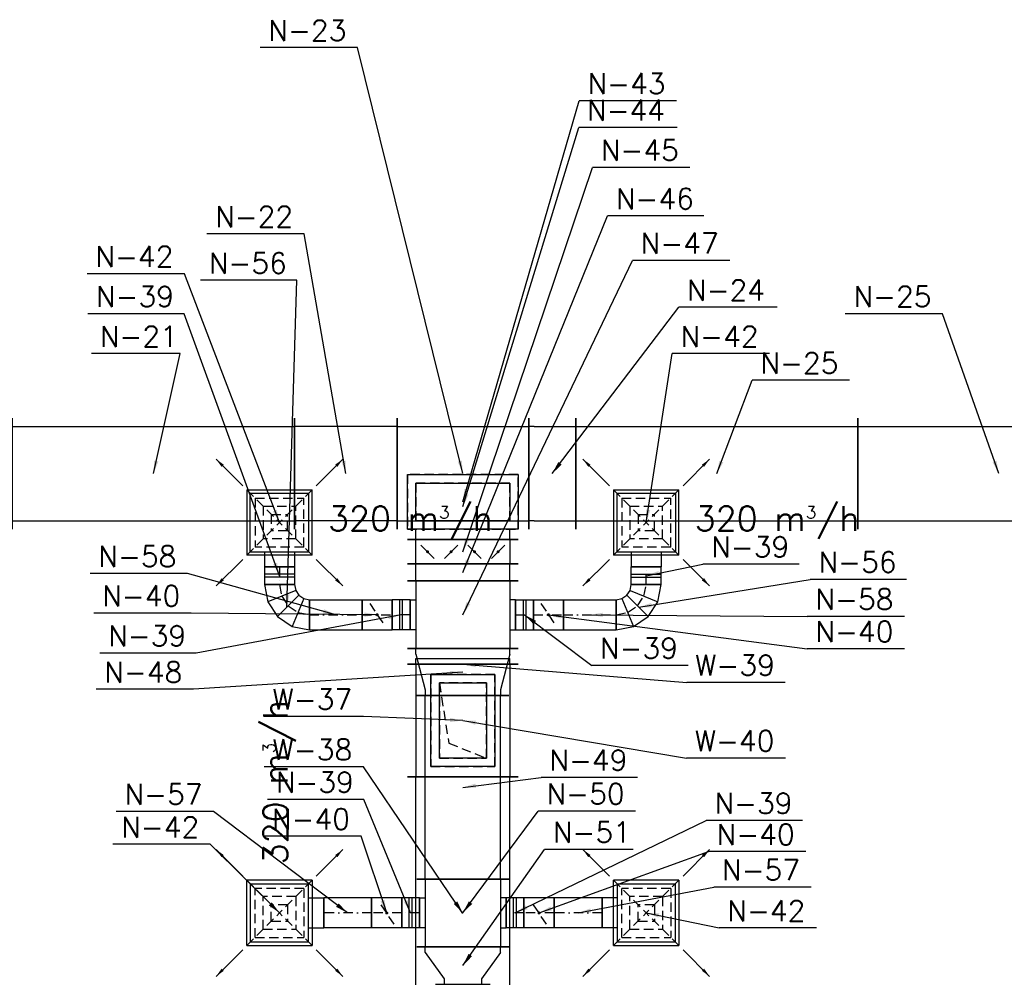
# Model space of a CAD drawing. Extents: x 109611 to 371611, y -232083 to 185490.
# Tile 16 of 24: x 316763 to 321999, y 8814 to 13903. Entities that reach past the tile are written whole.
import ezdxf

# ---------------------------------------------------------------- set-up
doc = ezdxf.new("R2010")
doc.units = 0
doc.header["$LTSCALE"] = 99.9
doc.header["$MEASUREMENT"] = 0
doc.linetypes.add('DASHDOT', pattern=[1, 0.5, -0.25, 0, -0.25])
doc.linetypes.add('DASHED', pattern=[0.75, 0.5, -0.25])
for name, color, linetype in [('FLUID-N', 7, 'Continuous'), ('FLUID-N-110-NUM', 7, 'Continuous'), ('FLUID-N-130-ARRGR', 7, 'Continuous'), ('FLUID-N-SYM', 7, 'Continuous'), ('FLUID-W', 7, 'Continuous'), ('FLUID-W-110-NUM', 7, 'Continuous')]:
    doc.layers.add(name, color=color, linetype=linetype)
doc.styles.add('FDBES', font='simplex.shx')
doc.dimstyles.new('FDBES', dxfattribs={"dimscale": 50, "dimtxt": 4, "dimasz": 2.5, "dimexe": 0.8, "dimexo": 2, "dimgap": 1, "dimtad": 1, "dimdsep": 46, "dimtxsty": 'FDBES', "dimcen": 2.5, "dimclrd": 4, "dimclre": 5, "dimadec": 0, "dimazin": 0, "dimtfac": 1, "dimtmove": 0, "dimatfit": 3, "dimfxl": 0, "dimarcsym": 0})

# ---------------------------------------------------------------- blocks, each defined once
blk = doc.blocks.new('*U104')
at = {"color": 14, "linetype": 'Continuous', "lineweight": -2}
for p, q in [((-725, -295), (-725, 295)), ((725, 295), (725, -295))]:
    blk.add_line(p, q, dxfattribs=at)
at = {"color": 0, "linetype": 'ByBlock', "lineweight": -2}
for p, q in [((-725, 250), (725, 250)), ((-725, -250), (725, -250))]:
    blk.add_line(p, q, dxfattribs=at)
blk = doc.blocks.new('*U103')
at = {"color": 30, "linetype": 'Continuous'}
for p, q in [((-245, -170), (-245, 170)), ((-245, 170), (245, 170)), ((245, 170), (245, -170)), ((245, -170), (-245, -170))]:
    blk.add_line(p, q, dxfattribs=at)
at = {"color": 0, "linetype": 'ByBlock', "lineweight": -2}
for p, q in [((-200, -125), (-200, 125)), ((-200, 125), (200, 125)), ((200, 125), (200, -125)), ((200, -125), (-200, -125))]:
    blk.add_line(p, q, dxfattribs=at)
at = {"color": 30, "linetype": 'DASHED'}
for p, q in [((120, -75), (200, 125)), ((-200, -125), (120, -75))]:
    blk.add_line(p, q, dxfattribs=at)
blk = doc.blocks.new('*U102')
at = {"color": 14, "linetype": 'Continuous', "lineweight": -2}
for p, q in [((-300, -295), (-300, 295)), ((300, 295), (300, -295))]:
    blk.add_line(p, q, dxfattribs=at)
at = {"color": 0, "linetype": 'ByBlock', "lineweight": -2}
for p, q in [((-300, 250), (300, 250)), ((-300, -250), (300, -250))]:
    blk.add_line(p, q, dxfattribs=at)
at = {"color": 30, "linetype": 'DASHED'}
for p, q in [((245, 170), (-245, 170)), ((-245, 170), (-245, -170)), ((245, -170), (245, 170)), ((200, 125), (-200, 125)), ((-200, 125), (-200, -125)), ((200, -125), (200, 125)), ((-200, -125), (200, -125)), ((-245, -170), (245, -170))]:
    blk.add_line(p, q, dxfattribs=at)
blk = doc.blocks.new('*U101')
at = {"color": 14, "linetype": 'Continuous', "lineweight": -2}
blk.add_line((0, -295), (0, 295), dxfattribs=at)
at = {"color": 0, "linetype": 'ByBlock', "lineweight": -2}
for p, q in [((0, 250), (30, 250)), ((30, 250), (30, -250)), ((0, -250), (30, -250))]:
    blk.add_line(p, q, dxfattribs=at)
blk = doc.blocks.new('*U368')
at = {"color": 30, "linetype": 'Continuous'}
for p, q in [((-173.5, 173.5), (173.5, 173.5)), ((-173.5, 173.5), (-173.5, -173.5)), ((173.5, -173.5), (173.5, 173.5)), ((173.5, -173.5), (-173.5, -173.5))]:
    blk.add_line(p, q, dxfattribs=at)
at = {"color": 30, "linetype": 'DASHED'}
for p, q in [((-173.5, 173.5), (0, 0)), ((173.5, 173.5), (0, 0)), ((-130.125, 130.125), (130.125, 130.125)), ((-130.125, 130.125), (-130.125, -130.125)), ((130.125, -130.125), (130.125, 130.125)), ((-86.75, 86.75), (86.75, 86.75)), ((-86.75, 86.75), (-86.75, -86.75)), ((86.75, -86.75), (86.75, 86.75)), ((-173.5, -173.5), (0, 0)), ((-43.375, 43.375), (43.375, 43.375)), ((-43.375, 43.375), (-43.375, -43.375)), ((173.5, -173.5), (0, 0)), ((43.375, -43.375), (43.375, 43.375)), ((43.375, -43.375), (-43.375, -43.375)), ((86.75, -86.75), (-86.75, -86.75)), ((130.125, -130.125), (-130.125, -130.125))]:
    blk.add_line(p, q, dxfattribs=at)
at = {"color": 0, "linetype": 'ByBlock', "lineweight": -2}
for p, q in [((-155, -155), (-155, 155)), ((155, 155), (-155, 155)), ((155, 155), (155, -155)), ((-155, -155), (155, -155)), ((-80, -155), (-80, -235)), ((80, -155), (80, -235))]:
    blk.add_line(p, q, dxfattribs=at)
at = {"color": 14, "linetype": 'Continuous', "lineweight": -2}
blk.add_line((80, -235), (-80, -235), dxfattribs=at)
blk = doc.blocks.new('*U369')
at = {"color": 14, "linetype": 'Continuous', "lineweight": -2}
for p, q in [((-47.5, -80), (-47.5, 80)), ((47.5, 80), (47.5, -80))]:
    blk.add_line(p, q, dxfattribs=at)
at = {"color": 0, "linetype": 'ByBlock', "lineweight": -2}
for p, q in [((-47.5, 80), (47.5, 80)), ((-47.5, -80), (47.5, -80))]:
    blk.add_line(p, q, dxfattribs=at)
at = {"color": 30, "linetype": 'Continuous'}
for p, q in [((-7.5, 80), (-7.5, -80)), ((7.5, 80), (7.5, -80))]:
    blk.add_line(p, q, dxfattribs=at)
at = {"layer": 'FLUID-N-SYM', "color": 2, "linetype": 'DASHDOT'}
blk.add_line((-47.5, 0), (47.5, 0), dxfattribs=at)
blk = doc.blocks.new('*U370')
at = {"color": 0, "linetype": 'ByBlock', "lineweight": -2}
for p, q in [((120, 120), (28.2, 101.7)), ((28.2, 101.7), (-49.7, 49.7)), ((-49.7, 49.7), (-101.7, -28.2)), ((-101.7, -28.2), (-120, -120)), ((89.4, -46.1), (63.4, -63.4)), ((120, -40), (89.4, -46.1)), ((46.1, -89.4), (40, -120)), ((63.4, -63.4), (46.1, -89.4))]:
    blk.add_line(p, q, dxfattribs=at)
at = {"color": 14, "linetype": 'Continuous', "lineweight": -2}
for p, q in [((120, 120), (120, -40)), ((40, -120), (-120, -120))]:
    blk.add_line(p, q, dxfattribs=at)
at = {"color": 30, "linetype": 'Continuous'}
for p, q in [((89.4, -46.1), (28.2, 101.7)), ((63.4, -63.4), (-49.7, 49.7)), ((46.1, -89.4), (-101.7, -28.2))]:
    blk.add_line(p, q, dxfattribs=at)
at = {"layer": 'FLUID-N-SYM', "color": 2, "linetype": 'DASHDOT'}
for p, q in [((58.8, 27.8), (6.9, -6.9)), ((120, 40), (58.8, 27.8)), ((6.9, -6.9), (-27.8, -58.8)), ((-27.8, -58.8), (-40, -120))]:
    blk.add_line(p, q, dxfattribs=at)
blk = doc.blocks.new('*U371')
at = {"color": 14, "linetype": 'Continuous', "lineweight": -2}
for p, q in [((-140, -80), (-140, 80)), ((140, 80), (140, -80))]:
    blk.add_line(p, q, dxfattribs=at)
at = {"color": 0, "linetype": 'ByBlock', "lineweight": -2}
for p, q in [((-140, 80), (140, 80)), ((-140, -80), (140, -80))]:
    blk.add_line(p, q, dxfattribs=at)
at = {"layer": 'FLUID-N-SYM', "color": 2, "linetype": 'DASHDOT'}
blk.add_line((-140, 0), (140, 0), dxfattribs=at)
blk = doc.blocks.new('*U372')
at = {"color": 14, "linetype": 'Continuous', "lineweight": -2}
for p, q in [((-80, -80), (-80, 80)), ((80, 80), (80, -80))]:
    blk.add_line(p, q, dxfattribs=at)
at = {"color": 0, "linetype": 'ByBlock', "lineweight": -2}
for p, q in [((-80, 80), (80, 80)), ((-80, -80), (80, -80))]:
    blk.add_line(p, q, dxfattribs=at)
at = {"color": 30, "linetype": 'DASHED'}
blk.add_line((-40, 60), (40, -60), dxfattribs=at)
at = {"color": 30, "linetype": 'Continuous'}
blk.add_lwpolyline([(-4, 0, 8, 8, 1), (4, 0, 8, 8, 1)], format="xyseb", close=True, dxfattribs=at)
at = {"layer": 'FLUID-N-SYM', "color": 2, "linetype": 'DASHDOT'}
blk.add_line((-80, 0), (80, 0), dxfattribs=at)
blk = doc.blocks.new('*U361')
at = {"color": 14, "linetype": 'Continuous', "lineweight": -2}
for p, q in [((-47.5, -80), (-47.5, 80)), ((47.5, 80), (47.5, -80))]:
    blk.add_line(p, q, dxfattribs=at)
at = {"color": 0, "linetype": 'ByBlock', "lineweight": -2}
for p, q in [((-47.5, 80), (47.5, 80)), ((-47.5, -80), (47.5, -80))]:
    blk.add_line(p, q, dxfattribs=at)
at = {"color": 30, "linetype": 'Continuous'}
for p, q in [((-7.5, 80), (-7.5, -80)), ((7.5, 80), (7.5, -80))]:
    blk.add_line(p, q, dxfattribs=at)
at = {"layer": 'FLUID-N-SYM', "color": 2, "linetype": 'DASHDOT'}
blk.add_line((-47.5, 0), (47.5, 0), dxfattribs=at)
blk = doc.blocks.new('*U376')
at = {"color": 30, "linetype": 'Continuous'}
for p, q in [((-173.5, 173.5), (173.5, 173.5)), ((-173.5, 173.5), (-173.5, -173.5)), ((173.5, -173.5), (173.5, 173.5)), ((173.5, -173.5), (-173.5, -173.5))]:
    blk.add_line(p, q, dxfattribs=at)
at = {"color": 30, "linetype": 'DASHED'}
for p, q in [((-173.5, 173.5), (0, 0)), ((173.5, 173.5), (0, 0)), ((-130.125, 130.125), (130.125, 130.125)), ((-130.125, 130.125), (-130.125, -130.125)), ((130.125, -130.125), (130.125, 130.125)), ((-86.75, 86.75), (86.75, 86.75)), ((-86.75, 86.75), (-86.75, -86.75)), ((86.75, -86.75), (86.75, 86.75)), ((-173.5, -173.5), (0, 0)), ((-43.375, 43.375), (43.375, 43.375)), ((-43.375, 43.375), (-43.375, -43.375)), ((173.5, -173.5), (0, 0)), ((43.375, -43.375), (43.375, 43.375)), ((43.375, -43.375), (-43.375, -43.375)), ((86.75, -86.75), (-86.75, -86.75)), ((130.125, -130.125), (-130.125, -130.125))]:
    blk.add_line(p, q, dxfattribs=at)
at = {"color": 0, "linetype": 'ByBlock', "lineweight": -2}
for p, q in [((-155, -155), (-155, 155)), ((155, 155), (-155, 155)), ((155, 155), (155, -155)), ((-155, -155), (155, -155)), ((-80, -155), (-80, -235)), ((80, -155), (80, -235))]:
    blk.add_line(p, q, dxfattribs=at)
at = {"color": 14, "linetype": 'Continuous', "lineweight": -2}
blk.add_line((80, -235), (-80, -235), dxfattribs=at)
blk = doc.blocks.new('*U374')
at = {"color": 14, "linetype": 'Continuous', "lineweight": -2}
for p, q in [((-47.5, -80), (-47.5, 80)), ((47.5, 80), (47.5, -80))]:
    blk.add_line(p, q, dxfattribs=at)
at = {"color": 0, "linetype": 'ByBlock', "lineweight": -2}
for p, q in [((-47.5, 80), (47.5, 80)), ((-47.5, -80), (47.5, -80))]:
    blk.add_line(p, q, dxfattribs=at)
at = {"color": 30, "linetype": 'Continuous'}
for p, q in [((-7.5, 80), (-7.5, -80)), ((7.5, 80), (7.5, -80))]:
    blk.add_line(p, q, dxfattribs=at)
at = {"layer": 'FLUID-N-SYM', "color": 2, "linetype": 'DASHDOT'}
blk.add_line((-47.5, 0), (47.5, 0), dxfattribs=at)
blk = doc.blocks.new('*U375')
at = {"color": 14, "linetype": 'Continuous', "lineweight": -2}
for p, q in [((-120, -40), (-120, 120)), ((120, -120), (-40, -120))]:
    blk.add_line(p, q, dxfattribs=at)
at = {"color": 0, "linetype": 'ByBlock', "lineweight": -2}
for p, q in [((-28.2, 101.7), (-120, 120)), ((49.7, 49.7), (-28.2, 101.7)), ((101.7, -28.2), (49.7, 49.7)), ((-89.4, -46.1), (-120, -40)), ((-63.4, -63.4), (-89.4, -46.1)), ((120, -120), (101.7, -28.2)), ((-46.1, -89.4), (-63.4, -63.4)), ((-40, -120), (-46.1, -89.4))]:
    blk.add_line(p, q, dxfattribs=at)
at = {"color": 30, "linetype": 'Continuous'}
for p, q in [((-89.4, -46.1), (-28.2, 101.7)), ((-63.4, -63.4), (49.7, 49.7)), ((-46.1, -89.4), (101.7, -28.2))]:
    blk.add_line(p, q, dxfattribs=at)
at = {"layer": 'FLUID-N-SYM', "color": 2, "linetype": 'DASHDOT'}
for p, q in [((-58.8, 27.8), (-120, 40)), ((-6.9, -6.9), (-58.8, 27.8)), ((27.8, -58.8), (-6.9, -6.9)), ((40, -120), (27.8, -58.8))]:
    blk.add_line(p, q, dxfattribs=at)
blk = doc.blocks.new('*U373')
at = {"color": 14, "linetype": 'Continuous', "lineweight": -2}
for p, q in [((-140, -80), (-140, 80)), ((140, 80), (140, -80))]:
    blk.add_line(p, q, dxfattribs=at)
at = {"color": 0, "linetype": 'ByBlock', "lineweight": -2}
for p, q in [((-140, 80), (140, 80)), ((-140, -80), (140, -80))]:
    blk.add_line(p, q, dxfattribs=at)
at = {"layer": 'FLUID-N-SYM', "color": 2, "linetype": 'DASHDOT'}
blk.add_line((-140, 0), (140, 0), dxfattribs=at)
blk = doc.blocks.new('*U377')
at = {"color": 14, "linetype": 'Continuous', "lineweight": -2}
for p, q in [((-80, -80), (-80, 80)), ((80, 80), (80, -80))]:
    blk.add_line(p, q, dxfattribs=at)
at = {"color": 0, "linetype": 'ByBlock', "lineweight": -2}
for p, q in [((-80, 80), (80, 80)), ((-80, -80), (80, -80))]:
    blk.add_line(p, q, dxfattribs=at)
at = {"color": 30, "linetype": 'DASHED'}
blk.add_line((-40, 60), (40, -60), dxfattribs=at)
at = {"color": 30, "linetype": 'Continuous'}
blk.add_lwpolyline([(-4, 0, 8, 8, 1), (4, 0, 8, 8, 1)], format="xyseb", close=True, dxfattribs=at)
at = {"layer": 'FLUID-N-SYM', "color": 2, "linetype": 'DASHDOT'}
blk.add_line((-80, 0), (80, 0), dxfattribs=at)
blk = doc.blocks.new('*U362')
at = {"color": 14, "linetype": 'Continuous', "lineweight": -2}
for p, q in [((-47.5, -80), (-47.5, 80)), ((47.5, 80), (47.5, -80))]:
    blk.add_line(p, q, dxfattribs=at)
at = {"color": 0, "linetype": 'ByBlock', "lineweight": -2}
for p, q in [((-47.5, 80), (47.5, 80)), ((-47.5, -80), (47.5, -80))]:
    blk.add_line(p, q, dxfattribs=at)
at = {"color": 30, "linetype": 'Continuous'}
for p, q in [((-7.5, 80), (-7.5, -80)), ((7.5, 80), (7.5, -80))]:
    blk.add_line(p, q, dxfattribs=at)
at = {"layer": 'FLUID-N-SYM', "color": 2, "linetype": 'DASHDOT'}
blk.add_line((-47.5, 0), (47.5, 0), dxfattribs=at)
blk = doc.blocks.new('*U404')
at = {"color": 14, "linetype": 'Continuous', "lineweight": -2}
for p, q in [((-65, -295), (-65, 295)), ((65, 295), (65, -295))]:
    blk.add_line(p, q, dxfattribs=at)
at = {"color": 0, "linetype": 'ByBlock', "lineweight": -2}
for p, q in [((-65, 250), (65, 250)), ((65, -250), (-65, -250))]:
    blk.add_line(p, q, dxfattribs=at)
at = {"color": 30, "linetype": 'DASHED'}
for p, q in [((0, 187.5), (-44.2, 231.7)), ((0, 187.5), (44.2, 143.3)), ((0, 62.5), (44.2, 106.7)), ((0, 62.5), (-44.2, 18.3)), ((0, -62.5), (-44.2, -18.3)), ((0, -62.5), (44.2, -106.7)), ((0, -187.5), (44.2, -143.3)), ((0, -187.5), (-44.2, -231.7))]:
    blk.add_line(p, q, dxfattribs=at)
at = {"color": 30, "linetype": 'Continuous'}
for points in [[(-4, 187.5, 8, 8, 1), (4, 187.5, 8, 8, 1)], [(-4, 62.5, 8, 8, 1), (4, 62.5, 8, 8, 1)], [(-4, -62.5, 8, 8, 1), (4, -62.5, 8, 8, 1)], [(-4, -187.5, 8, 8, 1), (4, -187.5, 8, 8, 1)]]:
    blk.add_lwpolyline(points, format="xyseb", close=True, dxfattribs=at)
blk = doc.blocks.new('*U364')
at = {"color": 14, "linetype": 'Continuous', "lineweight": -2}
blk.add_line((-175, -295), (-175, 295), dxfattribs=at)
at = {"color": 30, "linetype": 'Continuous'}
for p, q in [((-120, -295), (-120, 295)), ((-120, 295), (170, 295)), ((170, 295), (170, -295)), ((170, -295), (-120, -295))]:
    blk.add_line(p, q, dxfattribs=at)
at = {"color": 0, "linetype": 'ByBlock', "lineweight": -2}
for p, q in [((-175, 250), (-120, 250)), ((-75, -250), (-75, 250)), ((-75, 250), (125, 250)), ((125, 250), (125, -250)), ((-175, -250), (-120, -250)), ((125, -250), (-75, -250))]:
    blk.add_line(p, q, dxfattribs=at)
blk = doc.blocks.new('*U363')
at = {"color": 30, "linetype": 'Continuous'}
for p, q in [((-295, -145), (-295, 145)), ((-295, 145), (295, 145)), ((295, 145), (295, -145)), ((295, -145), (-295, -145))]:
    blk.add_line(p, q, dxfattribs=at)
at = {"color": 0, "linetype": 'ByBlock', "lineweight": -2}
for p, q in [((-250, -100), (-250, 100)), ((-250, 100), (250, 100)), ((250, 100), (250, -100)), ((250, -100), (-250, -100))]:
    blk.add_line(p, q, dxfattribs=at)
blk = doc.blocks.new('*U365')
at = {"color": 14, "linetype": 'Continuous', "lineweight": -2}
for p, q in [((-350, -295), (-350, 295)), ((350, 295), (350, -295))]:
    blk.add_line(p, q, dxfattribs=at)
at = {"color": 0, "linetype": 'ByBlock', "lineweight": -2}
for p, q in [((-350, 250), (350, 250)), ((-350, -250), (350, -250))]:
    blk.add_line(p, q, dxfattribs=at)
at = {"color": 30, "linetype": 'DASHED'}
for p, q in [((295, -5), (-295, -5)), ((-295, -5), (-295, -295)), ((250, -50), (-250, -50)), ((-250, -50), (-250, -250)), ((250, -250), (250, -50)), ((295, -295), (295, -5)), ((-250, -250), (250, -250)), ((-295, -295), (295, -295))]:
    blk.add_line(p, q, dxfattribs=at)
blk = doc.blocks.new('*U366')
at = {"color": 14, "linetype": 'Continuous', "lineweight": -2}
for p, q in [((-180, -295), (-180, 295)), ((-80, 280), (80, 280)), ((180, 295), (180, -295)), ((80, -280), (-80, -280))]:
    blk.add_line(p, q, dxfattribs=at)
at = {"color": 0, "linetype": 'ByBlock', "lineweight": -2}
for p, q in [((-80, 280), (-80, 250)), ((80, 250), (80, 280)), ((-180, 250), (180, 250)), ((-180, -250), (180, -250)), ((-80, -280), (-80, -250)), ((80, -250), (80, -280))]:
    blk.add_line(p, q, dxfattribs=at)
blk = doc.blocks.new('*U367')
at = {"color": 14, "linetype": 'Continuous', "lineweight": -2}
for p, q in [((-125, -295), (-125, 295)), ((125, 245), (125, -245))]:
    blk.add_line(p, q, dxfattribs=at)
at = {"color": 0, "linetype": 'ByBlock', "lineweight": -2}
for p, q in [((-95, 250), (-125, 250)), ((-95, 250), (95, 200)), ((95, 200), (125, 200)), ((-95, -250), (95, -200)), ((95, -200), (125, -200)), ((-95, -250), (-125, -250))]:
    blk.add_line(p, q, dxfattribs=at)
blk = doc.blocks.new('*U378')
at = {"color": 14, "linetype": 'Continuous', "lineweight": -2}
for p, q in [((-487.5, -245), (-487.5, 245)), ((487.5, 245), (487.5, -245))]:
    blk.add_line(p, q, dxfattribs=at)
at = {"color": 0, "linetype": 'ByBlock', "lineweight": -2}
for p, q in [((-487.5, 200), (487.5, 200)), ((-487.5, -200), (487.5, -200))]:
    blk.add_line(p, q, dxfattribs=at)
blk = doc.blocks.new('*U379')
at = {"color": 30, "linetype": 'Continuous'}
for p, q in [((-173.5, 173.5), (173.5, 173.5)), ((-173.5, 173.5), (-173.5, -173.5)), ((173.5, -173.5), (173.5, 173.5)), ((173.5, -173.5), (-173.5, -173.5))]:
    blk.add_line(p, q, dxfattribs=at)
at = {"color": 30, "linetype": 'DASHED'}
for p, q in [((-173.5, 173.5), (0, 0)), ((173.5, 173.5), (0, 0)), ((-130.125, 130.125), (130.125, 130.125)), ((-130.125, 130.125), (-130.125, -130.125)), ((130.125, -130.125), (130.125, 130.125)), ((-86.75, 86.75), (86.75, 86.75)), ((-86.75, 86.75), (-86.75, -86.75)), ((86.75, -86.75), (86.75, 86.75)), ((-173.5, -173.5), (0, 0)), ((-43.375, 43.375), (43.375, 43.375)), ((-43.375, 43.375), (-43.375, -43.375)), ((173.5, -173.5), (0, 0)), ((43.375, -43.375), (43.375, 43.375)), ((43.375, -43.375), (-43.375, -43.375)), ((86.75, -86.75), (-86.75, -86.75)), ((130.125, -130.125), (-130.125, -130.125))]:
    blk.add_line(p, q, dxfattribs=at)
at = {"color": 0, "linetype": 'ByBlock', "lineweight": -2}
for p, q in [((-155, -155), (-155, 155)), ((155, 155), (-155, 155)), ((155, 155), (155, -155)), ((-155, -155), (155, -155)), ((-80, -155), (-80, -235)), ((80, -155), (80, -235))]:
    blk.add_line(p, q, dxfattribs=at)
at = {"color": 14, "linetype": 'Continuous', "lineweight": -2}
blk.add_line((80, -235), (-80, -235), dxfattribs=at)
blk = doc.blocks.new('*U382')
at = {"color": 14, "linetype": 'Continuous', "lineweight": -2}
for p, q in [((-127.5, -80), (-127.5, 80)), ((127.5, 80), (127.5, -80))]:
    blk.add_line(p, q, dxfattribs=at)
at = {"color": 0, "linetype": 'ByBlock', "lineweight": -2}
for p, q in [((-127.5, 80), (127.5, 80)), ((-127.5, -80), (127.5, -80))]:
    blk.add_line(p, q, dxfattribs=at)
at = {"layer": 'FLUID-N-SYM', "color": 2, "linetype": 'DASHDOT'}
blk.add_line((-127.5, 0), (127.5, 0), dxfattribs=at)
blk = doc.blocks.new('*U381')
at = {"color": 14, "linetype": 'Continuous', "lineweight": -2}
for p, q in [((-80, -80), (-80, 80)), ((80, 80), (80, -80))]:
    blk.add_line(p, q, dxfattribs=at)
at = {"color": 0, "linetype": 'ByBlock', "lineweight": -2}
for p, q in [((-80, 80), (80, 80)), ((-80, -80), (80, -80))]:
    blk.add_line(p, q, dxfattribs=at)
at = {"color": 30, "linetype": 'DASHED'}
blk.add_line((-40, 60), (40, -60), dxfattribs=at)
at = {"color": 30, "linetype": 'Continuous'}
blk.add_lwpolyline([(-4, 0, 8, 8, 1), (4, 0, 8, 8, 1)], format="xyseb", close=True, dxfattribs=at)
at = {"layer": 'FLUID-N-SYM', "color": 2, "linetype": 'DASHDOT'}
blk.add_line((-80, 0), (80, 0), dxfattribs=at)
blk = doc.blocks.new('*U380')
at = {"color": 14, "linetype": 'Continuous', "lineweight": -2}
for p, q in [((-47.5, -80), (-47.5, 80)), ((47.5, 80), (47.5, -80))]:
    blk.add_line(p, q, dxfattribs=at)
at = {"color": 0, "linetype": 'ByBlock', "lineweight": -2}
for p, q in [((-47.5, 80), (47.5, 80)), ((-47.5, -80), (47.5, -80))]:
    blk.add_line(p, q, dxfattribs=at)
at = {"color": 30, "linetype": 'Continuous'}
for p, q in [((-7.5, 80), (-7.5, -80)), ((7.5, 80), (7.5, -80))]:
    blk.add_line(p, q, dxfattribs=at)
at = {"layer": 'FLUID-N-SYM', "color": 2, "linetype": 'DASHDOT'}
blk.add_line((-47.5, 0), (47.5, 0), dxfattribs=at)
blk = doc.blocks.new('*U384')
at = {"color": 30, "linetype": 'Continuous'}
for p, q in [((-173.5, 173.5), (173.5, 173.5)), ((-173.5, 173.5), (-173.5, -173.5)), ((173.5, -173.5), (173.5, 173.5)), ((173.5, -173.5), (-173.5, -173.5))]:
    blk.add_line(p, q, dxfattribs=at)
at = {"color": 30, "linetype": 'DASHED'}
for p, q in [((-173.5, 173.5), (0, 0)), ((173.5, 173.5), (0, 0)), ((-130.125, 130.125), (130.125, 130.125)), ((-130.125, 130.125), (-130.125, -130.125)), ((130.125, -130.125), (130.125, 130.125)), ((-86.75, 86.75), (86.75, 86.75)), ((-86.75, 86.75), (-86.75, -86.75)), ((86.75, -86.75), (86.75, 86.75)), ((-173.5, -173.5), (0, 0)), ((-43.375, 43.375), (43.375, 43.375)), ((-43.375, 43.375), (-43.375, -43.375)), ((173.5, -173.5), (0, 0)), ((43.375, -43.375), (43.375, 43.375)), ((43.375, -43.375), (-43.375, -43.375)), ((86.75, -86.75), (-86.75, -86.75)), ((130.125, -130.125), (-130.125, -130.125))]:
    blk.add_line(p, q, dxfattribs=at)
at = {"color": 0, "linetype": 'ByBlock', "lineweight": -2}
for p, q in [((-155, -155), (-155, 155)), ((155, 155), (-155, 155)), ((155, 155), (155, -155)), ((-155, -155), (155, -155)), ((-80, -155), (-80, -235)), ((80, -155), (80, -235))]:
    blk.add_line(p, q, dxfattribs=at)
at = {"color": 14, "linetype": 'Continuous', "lineweight": -2}
blk.add_line((80, -235), (-80, -235), dxfattribs=at)
blk = doc.blocks.new('*U383')
at = {"color": 14, "linetype": 'Continuous', "lineweight": -2}
for p, q in [((-127.5, -80), (-127.5, 80)), ((127.5, 80), (127.5, -80))]:
    blk.add_line(p, q, dxfattribs=at)
at = {"color": 0, "linetype": 'ByBlock', "lineweight": -2}
for p, q in [((-127.5, 80), (127.5, 80)), ((-127.5, -80), (127.5, -80))]:
    blk.add_line(p, q, dxfattribs=at)
at = {"layer": 'FLUID-N-SYM', "color": 2, "linetype": 'DASHDOT'}
blk.add_line((-127.5, 0), (127.5, 0), dxfattribs=at)
blk = doc.blocks.new('*U386')
at = {"color": 14, "linetype": 'Continuous', "lineweight": -2}
for p, q in [((-80, -80), (-80, 80)), ((80, 80), (80, -80))]:
    blk.add_line(p, q, dxfattribs=at)
at = {"color": 0, "linetype": 'ByBlock', "lineweight": -2}
for p, q in [((-80, 80), (80, 80)), ((-80, -80), (80, -80))]:
    blk.add_line(p, q, dxfattribs=at)
at = {"color": 30, "linetype": 'DASHED'}
blk.add_line((-40, 60), (40, -60), dxfattribs=at)
at = {"color": 30, "linetype": 'Continuous'}
blk.add_lwpolyline([(-4, 0, 8, 8, 1), (4, 0, 8, 8, 1)], format="xyseb", close=True, dxfattribs=at)
at = {"layer": 'FLUID-N-SYM', "color": 2, "linetype": 'DASHDOT'}
blk.add_line((-80, 0), (80, 0), dxfattribs=at)
blk = doc.blocks.new('*U385')
at = {"color": 14, "linetype": 'Continuous', "lineweight": -2}
for p, q in [((-47.5, -80), (-47.5, 80)), ((47.5, 80), (47.5, -80))]:
    blk.add_line(p, q, dxfattribs=at)
at = {"color": 0, "linetype": 'ByBlock', "lineweight": -2}
for p, q in [((-47.5, 80), (47.5, 80)), ((-47.5, -80), (47.5, -80))]:
    blk.add_line(p, q, dxfattribs=at)
at = {"color": 30, "linetype": 'Continuous'}
for p, q in [((-7.5, 80), (-7.5, -80)), ((7.5, 80), (7.5, -80))]:
    blk.add_line(p, q, dxfattribs=at)
at = {"layer": 'FLUID-N-SYM', "color": 2, "linetype": 'DASHDOT'}
blk.add_line((-47.5, 0), (47.5, 0), dxfattribs=at)
blk = doc.blocks.new('*U387')
at = {"color": 14, "linetype": 'Continuous', "lineweight": -2}
for p, q in [((-100, -245), (-100, 245)), ((100, 145), (100, -145))]:
    blk.add_line(p, q, dxfattribs=at)
at = {"color": 0, "linetype": 'ByBlock', "lineweight": -2}
for p, q in [((-70, 200), (-100, 200)), ((-70, 200), (70, 100)), ((70, 100), (100, 100)), ((-70, -200), (70, -100)), ((70, -100), (100, -100)), ((-70, -200), (-100, -200))]:
    blk.add_line(p, q, dxfattribs=at)
blk = doc.blocks.new('*U388')
at = {"color": 14, "linetype": 'Continuous', "lineweight": -2}
for p, q in [((-180, -245), (-180, 245)), ((-80, 230), (80, 230)), ((180, 245), (180, -245)), ((80, -230), (-80, -230))]:
    blk.add_line(p, q, dxfattribs=at)
at = {"color": 0, "linetype": 'ByBlock', "lineweight": -2}
for p, q in [((-80, 230), (-80, 200)), ((80, 200), (80, 230)), ((-180, 200), (180, 200)), ((-180, -200), (180, -200)), ((-80, -230), (-80, -200)), ((80, -200), (80, -230))]:
    blk.add_line(p, q, dxfattribs=at)
blk = doc.blocks.new('*U448')
at = {"color": 14, "linetype": 'Continuous', "lineweight": -2}
for p, q in [((-45, -295), (-45, 295)), ((45, 295), (45, -295))]:
    blk.add_line(p, q, dxfattribs=at)
at = {"color": 0, "linetype": 'ByBlock', "lineweight": -2}
for p, q in [((-45, 250), (45, 250)), ((-45, -250), (45, -250))]:
    blk.add_line(p, q, dxfattribs=at)
blk = doc.blocks.new('*U449')
at = {"color": 14, "linetype": 'Continuous', "lineweight": -2}
for p, q in [((-272.5, -295), (-272.5, 295)), ((272.5, 295), (272.5, -295))]:
    blk.add_line(p, q, dxfattribs=at)
at = {"color": 0, "linetype": 'ByBlock', "lineweight": -2}
for p, q in [((-272.5, 250), (272.5, 250)), ((-272.5, -250), (272.5, -250))]:
    blk.add_line(p, q, dxfattribs=at)
blk = doc.blocks.new('*U450')
at = {"color": 14, "linetype": 'Continuous', "lineweight": -2}
for p, q in [((-750, -295), (-750, 295)), ((750, 295), (750, -295))]:
    blk.add_line(p, q, dxfattribs=at)
at = {"color": 0, "linetype": 'ByBlock', "lineweight": -2}
for p, q in [((-750, 250), (750, 250)), ((-750, -250), (750, -250))]:
    blk.add_line(p, q, dxfattribs=at)
blk = doc.blocks.new('*U451')
at = {"color": 14, "linetype": 'Continuous', "lineweight": -2}
for p, q in [((-125, -295), (-125, 295)), ((125, 295), (125, -295))]:
    blk.add_line(p, q, dxfattribs=at)
at = {"color": 0, "linetype": 'ByBlock', "lineweight": -2}
for p, q in [((-95, 250), (-125, 250)), ((-95, 250), (95, 250)), ((95, 250), (125, 250)), ((-95, -250), (-125, -250)), ((-95, -250), (95, -250)), ((95, -250), (125, -250))]:
    blk.add_line(p, q, dxfattribs=at)
blk = doc.blocks.new('*U452')
at = {"color": 14, "linetype": 'Continuous', "lineweight": -2}
for p, q in [((-750, -295), (-750, 295)), ((750, 295), (750, -295))]:
    blk.add_line(p, q, dxfattribs=at)
at = {"color": 0, "linetype": 'ByBlock', "lineweight": -2}
for p, q in [((-750, 250), (750, 250)), ((-750, -250), (750, -250))]:
    blk.add_line(p, q, dxfattribs=at)
blk = doc.blocks.new('*U479')
at = {"color": 14, "linetype": 'Continuous', "lineweight": -2}
for p, q in [((-750, -295), (-750, 295)), ((750, 295), (750, -295))]:
    blk.add_line(p, q, dxfattribs=at)
at = {"color": 0, "linetype": 'ByBlock', "lineweight": -2}
for p, q in [((-750, 250), (750, 250)), ((-750, -250), (750, -250))]:
    blk.add_line(p, q, dxfattribs=at)

msp = doc.modelspace()

# ---------------------------------------------------------------- linework, layer by layer
at = {"layer": 'FLUID-N-110-NUM', "color": 221}
for p, q in [((318559, 13754.9), (318041.5, 13754.9)), ((320256.1, 13472), (319738.5, 13472)), ((320258.7, 13330.6), (319735.9, 13330.6)), ((320326.8, 13118.5), (319809.3, 13118.5)), ((320401.7, 12860.4), (319889.4, 12860.4)), ((318276.2, 12764.9), (317758.6, 12764.9)), ((320538.9, 12623.5), (320021.4, 12623.5)), ((317639.8, 12552.8), (317122.2, 12552.8)), ((318237.4, 12518.2), (317725.2, 12518.2)), ((320790.3, 12374.7), (320267.6, 12374.7)), ((317637.2, 12340.7), (317124.9, 12340.7)), ((321670.3, 12340.7), (321152.8, 12340.7)), ((317616.2, 12128.5), (317145.8, 12128.5)), ((320751, 12128.5), (320233.5, 12128.5)), ((321175.3, 11987.1), (320657.8, 11987.1)), ((320908.8, 11009.6), (320396.5, 11009.6)), ((317655.2, 10959.5), (317137.7, 10959.5)), ((321479.3, 10928.6), (320967.1, 10928.6)), ((317675.6, 10748.8), (317158.1, 10748.8)), ((321467.9, 10731.6), (320950.3, 10731.6)), ((317701.9, 10537.2), (317189.6, 10537.2)), ((321467.9, 10559.3), (320950.3, 10559.3)), ((320317.1, 10471.3), (319804.8, 10471.3)), ((317686.7, 10344.3), (317169.2, 10344.3)), ((320048.3, 9875.9), (319536, 9875.9)), ((318593.5, 9758.9), (318081.2, 9758.9)), ((317794.6, 9694.9), (317277.1, 9694.9)), ((320038.6, 9697.3), (319521, 9697.3)), ((320926, 9646.7), (320413.7, 9646.7)), ((318578.3, 9563.2), (318060.7, 9563.2)), ((317776.8, 9520.5), (317259.2, 9520.5)), ((320024.9, 9492.8), (319554.6, 9492.8)), ((320942.8, 9481.6), (320425.3, 9481.6)), ((320971.1, 9292.8), (320453.6, 9292.8)), ((320999.5, 9075.8), (320482, 9075.8))]:
    msp.add_line(p, q, dxfattribs=at)
at = {"layer": 'FLUID-W-110-NUM', "color": 221}
for p, q in [((320833.5, 10380.8), (320310.7, 10380.8)), ((318591.2, 10200.1), (318063.2, 10200.1)), ((320836.1, 9978.7), (320308.1, 9978.7)), ((318591.2, 9932), (318063.2, 9932))]:
    msp.add_line(p, q, dxfattribs=at)

# ---------------------------------------------------------------- block references
at = {"layer": 'FLUID-N', "color": 121, "linetype": 'Continuous'}
for name, p in [('*U450', (317474.7, 11490.7)), ('*U365', (319119.7, 11490.7)), ('*U451', (319594.7, 11490.7)), ('*U452', (320469.7, 11490.7)), ('*U479', (321969.7, 11490.7)), ('*U363', (319119.7, 11340.7)), ('*U373', (318444.7, 10740.7)), ('*U377', (318664.7, 10740.7)), ('*U361', (319447.2, 10740.7)), ('*U372', (319574.7, 10740.7)), ('*U371', (319794.7, 10740.7))]:
    msp.add_blockref(name, p, dxfattribs=at)
for name, p, rotation in [('*U449', (318497.2, 11490.7), 180.0000000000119), ('*U364', (319119.7, 11315.7), 90), ('*U376', (318144.7, 11230.7), 359.9999999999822), ('*U368', (320094.7, 11230.7), 359.9999999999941), ('*U404', (319119.7, 11075.7), 270), ('*U374', (318144.7, 10948.2), 270), ('*U448', (319119.7, 10965.7), 89.99999999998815), ('*U369', (320094.7, 10948.2), 90), ('*U375', (318184.7, 10780.7), 180.0000000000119), ('*U366', (319119.7, 10740.7), 270), ('*U370', (320054.7, 10780.7), 180.0000000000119), ('*U362', (318792.2, 10740.7), 180.0000000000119), ('*U367', (319119.7, 10435.7), 270), ('*U378', (319119.7, 9823.2), 90), ('*U384', (318144.7, 9155.7), 89.99999999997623), ('*U388', (319119.7, 9155.7), 270), ('*U379', (320094.7, 9155.7), 270.0000000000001), ('*U383', (318507.2, 9155.7), 179.9999999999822), ('*U386', (318714.7, 9155.7), 179.9999999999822), ('*U385', (318842.2, 9155.7), 179.9999999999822), ('*U380', (319397.2, 9155.7), 179.9999999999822), ('*U381', (319524.7, 9155.7), 180.0000000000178), ('*U382', (319732.2, 9155.7), 180.0000000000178), ('*U387', (319119.7, 8875.7), 270)]:
    msp.add_blockref(name, p, dxfattribs=dict(at, rotation=rotation))
at = {"layer": 'FLUID-W', "color": 242, "linetype": 'Continuous'}
for name, p, rotation in [('*U101', (319119.7, 10478.4), 90), ('*U102', (319119.7, 10178.4), 270), ('*U103', (319119.7, 10178.4), 270), ('*U104', (319119.7, 9153.4), 90)]:
    msp.add_blockref(name, p, dxfattribs=dict(at, rotation=rotation))

# ---------------------------------------------------------------- texts
at = {"layer": 'FLUID-N-110-NUM', "color": 151, "linetype": 'ByBlock', "style": 'FDBES'}
for s, p in [('N-23', (318085.5, 13791.5)), ('N-43', (319782.5, 13508.7)), ('N-44', (319779.9, 13367.3)), ('N-45', (319853.3, 13155.1)), ('N-46', (319933.4, 12897.1)), ('N-22', (317802.6, 12801.6)), ('N-47', (320065.4, 12660.2)), ('N-42', (317166.2, 12589.5)), ('N-56', (317769.2, 12554.9)), ('N-24', (320311.6, 12411.4)), ('N-39', (317168.9, 12377.3)), ('N-25', (321196.8, 12377.3)), ('N-21', (317189.8, 12165.2)), ('N-42', (320277.5, 12165.2)), ('N-25', (320701.8, 12023.8)), ('N-39', (320440.5, 11046.2)), ('N-58', (317181.7, 10996.2)), ('N-56', (321011.1, 10965.3)), ('N-40', (317202.1, 10785.5)), ('N-58', (320994.3, 10768.3)), ('N-39', (317233.6, 10573.9)), ('N-40', (320994.3, 10595.9)), ('N-39', (319848.8, 10508)), ('N-48', (317213.2, 10381)), ('N-49', (319580, 9912.5)), ('N-39', (318125.2, 9795.6)), ('N-50', (319565, 9734)), ('N-57', (317321.1, 9731.6)), ('N-39', (320457.7, 9683.4)), ('N-40', (318104.7, 9599.9)), ('N-42', (317303.2, 9557.2)), ('N-51', (319598.6, 9529.5)), ('N-40', (320469.3, 9518.2)), ('N-57', (320497.6, 9329.5)), ('N-42', (320526, 9112.5))]:
    msp.add_text(s, height=110, dxfattribs=at).set_placement(p)
at = {"layer": 'FLUID-N-130-ARRGR', "color": 181, "char_height": 130, "attachment_point": 5, "style": 'FDBES'}
for insert in [(318840.2, 11230.7), (320790.2, 11230.7)]:
    msp.add_mtext('320 m{\\A2;\\H0.5x;3}/h\\P', dxfattribs=dict(at, insert=insert))
at = {"layer": 'FLUID-N-130-ARRGR', "color": 181, "insert": (318144.7, 9851.1), "char_height": 130, "attachment_point": 5, "rotation": 90, "style": 'FDBES'}
msp.add_mtext('320 m{\\A2;\\H0.5x;3}/h\\P', dxfattribs=at)
at = {"layer": 'FLUID-W-110-NUM', "color": 151, "linetype": 'ByBlock', "style": 'FDBES'}
for s, p in [('W-39', (320354.7, 10417.5)), ('W-37', (318107.2, 10236.7)), ('W-40', (320352.1, 10015.3)), ('W-38', (318107.2, 9968.6))]:
    msp.add_text(s, height=110, dxfattribs=at).set_placement(p)

# ---------------------------------------------------------------- leaders
at = {"layer": 'FLUID-N-110-NUM'}
for points in [[(319119.7, 11490.7), (318559, 13754.9)], [(319119.7, 11340.7), (319738.5, 13472)], [(319119.7, 11315.7), (319735.9, 13330.6)], [(319119.7, 11075.7), (319809.3, 13118.5)], [(319119.7, 10965.7), (319889.4, 12860.4)], [(318497.2, 11490.7), (318276.2, 12764.9)], [(319119.7, 10740.7), (320021.4, 12623.5)], [(318144.7, 11230.7), (317639.8, 12552.8)], [(318184.7, 10780.7), (318237.4, 12518.2)], [(319594.7, 11490.7), (320267.6, 12374.7)], [(318144.7, 10948.2), (317637.2, 12340.7)], [(321969.7, 11490.7), (321670.3, 12340.7)], [(317474.7, 11490.7), (317616.2, 12128.5)], [(320094.7, 11230.7), (320233.5, 12128.5)], [(320469.7, 11490.7), (320657.8, 11987.1)], [(320094.7, 10948.2), (320396.5, 11009.6)], [(318444.7, 10740.7), (317655.2, 10959.5)], [(320054.7, 10780.7), (320967.1, 10928.6)], [(318664.7, 10740.7), (317675.6, 10748.8)], [(318792.2, 10740.7), (317701.9, 10537.2)], [(319447.2, 10740.7), (319804.8, 10471.3)], [(319574.7, 10740.7), (320950.3, 10559.3)], [(319794.7, 10740.7), (320950.3, 10731.6)], [(319119.7, 10435.7), (317686.7, 10344.3)], [(319119.7, 9823.2), (319536, 9875.9)], [(318842.2, 9155.7), (318593.5, 9758.9)], [(318507.2, 9155.7), (317794.6, 9694.9)], [(319119.7, 9155.7), (319521, 9697.3)], [(319397.2, 9155.7), (320413.7, 9646.7)], [(318714.7, 9155.7), (318578.3, 9563.2)], [(318144.7, 9155.7), (317776.8, 9520.5)], [(319119.7, 8875.7), (319554.6, 9492.8)], [(319524.7, 9155.7), (320425.3, 9481.6)], [(319732.2, 9155.7), (320453.6, 9292.8)], [(320094.7, 9155.7), (320482, 9075.8)]]:
    msp.add_leader(points, dimstyle='FDBES', override={"dimscale": 27.5, "dimclrd": 5}, dxfattribs=at)
at = {"layer": 'FLUID-N-130-ARRGR'}
for points in [[(317807.6, 11567.8), (317949, 11426.4)], [(318481.9, 11567.8), (318340.4, 11426.4)], [(319757.6, 11567.8), (319899, 11426.4)], [(320431.9, 11567.8), (320290.4, 11426.4)], [(317807.6, 10893.5), (317949, 11035)], [(318481.9, 10893.5), (318340.4, 11035)], [(319757.6, 10893.5), (319899, 11035)], [(320431.9, 10893.5), (320290.4, 11035)], [(317807.6, 9492.8), (317949, 9351.4)], [(318481.9, 9492.8), (318340.4, 9351.4)], [(319757.6, 9492.8), (319899, 9351.4)], [(320431.9, 9492.8), (320290.4, 9351.4)], [(317807.6, 8818.5), (317949, 8960)], [(318481.9, 8818.5), (318340.4, 8960)], [(319757.6, 8818.5), (319899, 8960)], [(320431.9, 8818.5), (320290.4, 8960)]]:
    msp.add_leader(points, dimstyle='FDBES', override={"dimscale": 20, "dimclrd": 5}, dxfattribs=at)
at = {"layer": 'FLUID-W-110-NUM'}
for points in [[(319119.7, 10478.4), (320310.7, 10380.8)], [(319119.7, 10178.4), (318591.2, 10200.1)], [(319119.7, 10178.4), (320308.1, 9978.7)], [(319119.7, 9153.4), (318591.2, 9932)]]:
    msp.add_leader(points, dimstyle='FDBES', override={"dimscale": 27.5, "dimclrd": 5}, dxfattribs=at)

doc.saveas('drawing.dxf')
